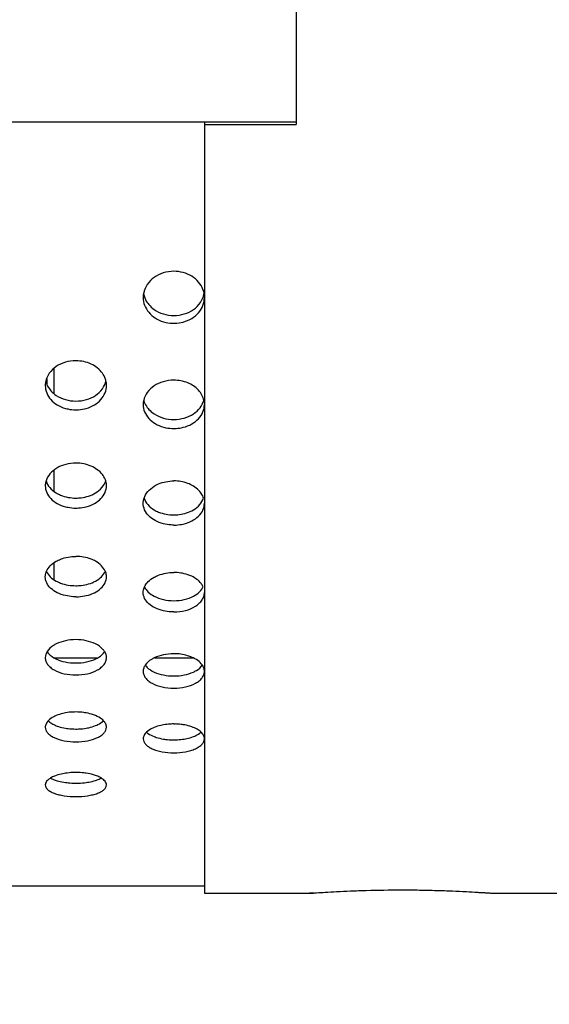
# Model space of a CAD drawing. Header units: inches. Extents: x 0 to 34, y 0 to 22.
# Tile 54 of 164: x 17.132 to 17.673, y 2.593 to 3.599. Entities that reach past the tile are written whole.
import ezdxf

# ---------------------------------------------------------------- set-up
doc = ezdxf.new("R2010")
doc.units = ezdxf.units.IN
doc.header["$LTSCALE"] = 1.87
doc.header["$MEASUREMENT"] = 0
doc.layers.get('0').update_dxf_attribs({"linetype": 'CONTINUOUS'})
doc.layers.add('3_ALL_AXES', color=7, linetype='CONTINUOUS')
doc.layers.add('7_ALL_FEATURES', color=7, linetype='CONTINUOUS')
doc.styles.get("Standard").update_dxf_attribs({"font": 'txt', "width": 0.8})
doc.dimstyles.new('DIMSTYLE_1', dxfattribs={"dimtxt": 0.14, "dimasz": 0.156, "dimexe": 0.125, "dimexo": 0.0625, "dimgap": 0.07, "dimtad": 0, "dimtih": 1, "dimtoh": 1, "dimlfac": 4, "dimzin": 4, "dimdsep": 46, "dimtxsty": 'Standard', "dimblk": '_FILLED', "dimblk1": '_FILLED', "dimblk2": '_FILLED', "dimcen": 0.09, "dimadec": 0, "dimazin": 0, "dimtp": 0.001, "dimtm": 0.001, "dimtfac": 1, "dimtofl": 0, "dimtmove": 0, "dimatfit": 3, "dimldrblk": '_FILLED', "dimfxl": 0, "dimtolj": 1, "dimtzin": 4, "dimarcsym": 0})

# ---------------------------------------------------------------- blocks, each defined once
blk = doc.blocks.new('_FILLED')
at = {"color": 0, "linetype": 'ByBlock'}
blk.add_solid([(0, 0), (-1, 0.2003), (-1, -0.2003)], dxfattribs=at)
blk = doc.blocks.new('*D8')
at = {"color": 6, "linetype": 'Continuous'}
for p, q in [((13.3885, 4.5102), (13.3885, 1.6654)), ((18.7473, 3.5662), (18.7473, 1.6654)), ((13.3885, 1.7904), (15.6059, 1.7904)), ((18.7473, 1.7904), (16.5299, 1.7904))]:
    blk.add_line(p, q, dxfattribs=at)
at = {"color": 6, "linetype": 'Continuous', "xscale": 0.156, "yscale": 0.156, "zscale": 0.156, "rotation": 180}
blk.add_blockref('_FILLED', (13.3885, 1.7904), dxfattribs=at)
at = {"color": 6, "linetype": 'Continuous', "xscale": 0.156, "yscale": 0.156, "zscale": 0.156}
blk.add_blockref('_FILLED', (18.7473, 1.7904), dxfattribs=at)
at = {"color": 6, "linetype": 'Continuous', "insert": (15.9559, 1.8604), "char_height": 0.14, "width": 0.784, "attachment_point": 2, "line_spacing_factor": 0.9}
blk.add_mtext('21.43\\P[544,4]', dxfattribs=at)
blk = doc.blocks.new('*D9')
at = {"color": 2, "linetype": 'Continuous'}
for p, q in [((12.7368, 5.4561), (12.7369, 1.0591)), ((18.811, 3.8265), (18.8111, 1.0592)), ((12.7369, 1.1841), (15.312, 1.1841)), ((18.8111, 1.1842), (16.236, 1.1841))]:
    blk.add_line(p, q, dxfattribs=at)
at = {"color": 2, "linetype": 'Continuous', "xscale": 0.156, "yscale": 0.156, "zscale": 0.156}
for p, rotation in [((12.7369, 1.1841), 180), ((18.8111, 1.1842), 0.0007971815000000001)]:
    blk.add_blockref('_FILLED', p, dxfattribs=dict(at, rotation=rotation))
at = {"color": 2, "linetype": 'Continuous', "insert": (15.662, 1.2542), "char_height": 0.14, "width": 0.784, "attachment_point": 2, "line_spacing_factor": 0.9}
blk.add_mtext('24.30\\P[617,1]', dxfattribs=at)
blk = doc.blocks.new('*D10')
at = {"color": 6, "linetype": 'Continuous'}
for p, q in [((18.7473, 4.2837), (18.7473, 2.0832)), ((16.1253, 2.8675), (16.1253, 2.0832)), ((16.1253, 2.2082), (16.9743, 2.2082)), ((18.7473, 2.2082), (17.8983, 2.2082))]:
    blk.add_line(p, q, dxfattribs=at)
at = {"color": 6, "linetype": 'Continuous', "xscale": 0.156, "yscale": 0.156, "zscale": 0.156, "rotation": 180}
blk.add_blockref('_FILLED', (16.1253, 2.2082), dxfattribs=at)
at = {"color": 6, "linetype": 'Continuous', "xscale": 0.156, "yscale": 0.156, "zscale": 0.156}
blk.add_blockref('_FILLED', (18.7473, 2.2082), dxfattribs=at)
at = {"color": 6, "linetype": 'Continuous', "insert": (17.3243, 2.2782), "char_height": 0.14, "width": 0.784, "attachment_point": 2, "line_spacing_factor": 0.9}
blk.add_mtext('10.49\\P[266,4]', dxfattribs=at)

msp = doc.modelspace()

# ---------------------------------------------------------------- linework, layer by layer
at = {"layer": '3_ALL_AXES', "color": 7, "linetype": 'Continuous'}
for p, q in [((17.4141, 3.622), (17.4141, 3.4914)), ((16.2578, 3.4943), (17.4141, 3.4943)), ((17.3203, 3.4943), (17.3203, 3.4914)), ((17.3203, 3.4914), (17.4141, 3.4914)), ((17.3203, 2.7062), (17.4278, 2.7062)), ((17.4324, 2.7066), (17.4278, 2.7062)), ((17.6153, 2.7062), (18.1941, 2.7062))]:
    msp.add_line(p, q, dxfattribs=at)
for centre, radius, start, end in [((17.2806, 3.3148), 0.0228, 168.4569, 179.9827), ((17.2968, 3.3146), 0.0236, 8.0546, 20.8432), ((17.289, 3.3251), 0.0367, 253.2635, 268.3016), ((17.2891, 3.3254), 0.037, 271.5747, 285.0811), ((17.2891, 3.3253), 0.0368, 268.2208, 269.9985), ((17.2891, 3.3254), 0.0369, 270.0011, 271.6056), ((17.1782, 3.2248), 0.0204, 167.7814, 179.9707), ((17.1999, 3.2248), 0.0204, 0.048, 12.8869), ((17.2776, 3.2054), 0.0198, 167.6062, 179.9674), ((17.175, 3.1224), 0.0172, 166.7009, 179.9482), ((17.1756, 3.1222), 0.0178, 162.7504, 166.7023), ((17.2891, 2.8167), 0.0625, 90.0012, 91.2898), ((17.2891, 2.8165), 0.0626, 88.8456, 89.9991), ((17.2891, 2.9315), 0.0686, 268.9309, 271.074), ((17.1891, 2.7559), 0.0737, 90.0004, 90.6177), ((17.1891, 2.7559), 0.0737, 89.3851, 89.9996)]:
    msp.add_arc(centre, radius, start, end, dxfattribs=at)
for points, knots in [([(17.2891, 3.3415), (17.2854, 3.3415), (17.2783, 3.3405), (17.2688, 3.3358), (17.2616, 3.3286), (17.2589, 3.3224), (17.2583, 3.3193)], [0, 0, 0, 0, 0.265381, 0.522987, 0.767752, 1, 1, 1, 1]), ([(17.3188, 3.323), (17.3177, 3.3257), (17.3146, 3.3309), (17.3075, 3.3369), (17.2988, 3.3407), (17.2923, 3.3415), (17.2891, 3.3415)], [0, 0, 0, 0, 0.234083, 0.480046, 0.736864, 1, 1, 1, 1]), ([(17.2581, 3.3188), (17.2583, 3.318), (17.2591, 3.3147), (17.2606, 3.3116), (17.262, 3.3095)], [0, 0, 0, 0, 0.247306, 1, 1, 1, 1]), ([(17.2578, 3.3148), (17.2578, 3.3121), (17.2588, 3.3066), (17.2632, 3.2992), (17.27, 3.2934), (17.2755, 3.2909), (17.2784, 3.29)], [0, 0, 0, 0, 0.235556, 0.478125, 0.732834, 1, 1, 1, 1]), ([(17.262, 3.3095), (17.2625, 3.3088), (17.2645, 3.3062), (17.267, 3.3039), (17.269, 3.3025)], [0, 0, 0, 0, 0.245106, 1, 1, 1, 1]), ([(17.2987, 3.2897), (17.3017, 3.2906), (17.3075, 3.293), (17.3146, 3.2988), (17.3192, 3.3063), (17.3203, 3.312), (17.3203, 3.3148)], [0, 0, 0, 0, 0.267534, 0.52254, 0.764953, 1, 1, 1, 1]), ([(17.3092, 3.3025), (17.3119, 3.3044), (17.3166, 3.309), (17.3192, 3.3151), (17.3198, 3.3182)], [0, 0, 0, 0, 0.512804, 1, 1, 1, 1]), ([(17.269, 3.3025), (17.2718, 3.3005), (17.2784, 3.2974), (17.2855, 3.2964), (17.2891, 3.2964)], [0, 0, 0, 0, 0.491512, 1, 1, 1, 1]), ([(17.2891, 3.2964), (17.2927, 3.2964), (17.2998, 3.2974), (17.3064, 3.3005), (17.3092, 3.3025)], [0, 0, 0, 0, 0.508574, 1, 1, 1, 1]), ([(17.1891, 3.2501), (17.1855, 3.2501), (17.1783, 3.2491), (17.1688, 3.2447), (17.1616, 3.238), (17.1589, 3.2321), (17.1583, 3.2292)], [0, 0, 0, 0, 0.270686, 0.53098, 0.773998, 1, 1, 1, 1]), ([(17.2161, 3.2375), (17.2132, 3.2415), (17.2047, 3.248), (17.1944, 3.2501), (17.1891, 3.2501)], [0, 0, 0, 0, 0.479394, 1, 1, 1, 1]), ([(17.1583, 3.2293), (17.1585, 3.2286), (17.1593, 3.2258), (17.1607, 3.2231), (17.162, 3.2214)], [0, 0, 0, 0, 0.245876, 1, 1, 1, 1]), ([(17.2092, 3.2148), (17.2119, 3.2166), (17.2165, 3.2209), (17.2192, 3.2267), (17.2198, 3.2296)], [0, 0, 0, 0, 0.517874, 1, 1, 1, 1]), ([(17.2198, 3.2294), (17.2196, 3.2301), (17.2188, 3.233), (17.2174, 3.2356), (17.2161, 3.2375)], [0, 0, 0, 0, 0.245233, 1, 1, 1, 1]), ([(17.2891, 3.2303), (17.2855, 3.2303), (17.2783, 3.2293), (17.2689, 3.225), (17.2616, 3.2183), (17.2589, 3.2126), (17.2583, 3.2097)], [0, 0, 0, 0, 0.271987, 0.53295, 0.775546, 1, 1, 1, 1]), ([(17.3143, 3.22), (17.3113, 3.2233), (17.3033, 3.2286), (17.2939, 3.2303), (17.2891, 3.2303)], [0, 0, 0, 0, 0.481828, 1, 1, 1, 1]), ([(17.1578, 3.2249), (17.1578, 3.2223), (17.1588, 3.217), (17.1633, 3.2101), (17.17, 3.2047), (17.1755, 3.2024), (17.1784, 3.2015)], [0, 0, 0, 0, 0.229997, 0.469961, 0.726626, 1, 1, 1, 1]), ([(17.162, 3.2214), (17.1625, 3.2207), (17.1645, 3.2182), (17.167, 3.2161), (17.169, 3.2148)], [0, 0, 0, 0, 0.243149, 1, 1, 1, 1]), ([(17.1997, 3.2015), (17.2026, 3.2024), (17.2081, 3.2047), (17.2149, 3.2101), (17.2193, 3.2171), (17.2203, 3.2223), (17.2203, 3.2249)], [0, 0, 0, 0, 0.273366, 0.529999, 0.76997, 1, 1, 1, 1]), ([(17.3198, 3.2096), (17.3194, 3.2115), (17.318, 3.2153), (17.3157, 3.2185), (17.3143, 3.22)], [0, 0, 0, 0, 0.488749, 1, 1, 1, 1]), ([(17.169, 3.2148), (17.1719, 3.2129), (17.1784, 3.21), (17.1855, 3.209), (17.1891, 3.209)], [0, 0, 0, 0, 0.489072, 1, 1, 1, 1]), ([(17.1891, 3.209), (17.1927, 3.209), (17.1998, 3.21), (17.2063, 3.2129), (17.2092, 3.2148)], [0, 0, 0, 0, 0.511041, 1, 1, 1, 1]), ([(17.2584, 3.21), (17.2585, 3.2093), (17.2593, 3.2066), (17.2607, 3.204), (17.262, 3.2023)], [0, 0, 0, 0, 0.245525, 1, 1, 1, 1]), ([(17.3092, 3.1959), (17.3117, 3.1976), (17.3162, 3.2015), (17.3189, 3.2069), (17.3196, 3.2096)], [0, 0, 0, 0, 0.518553, 1, 1, 1, 1]), ([(17.1784, 3.2015), (17.1793, 3.2013), (17.1828, 3.2004), (17.1864, 3.2001), (17.1891, 3.2001)], [0, 0, 0, 0, 0.248247, 1, 1, 1, 1]), ([(17.1891, 3.2001), (17.19, 3.2001), (17.1936, 3.2002), (17.1971, 3.2008), (17.1997, 3.2015)], [0, 0, 0, 0, 0.251314, 1, 1, 1, 1]), ([(17.2578, 3.2054), (17.2578, 3.2029), (17.2588, 3.1977), (17.2633, 3.1909), (17.27, 3.1855), (17.2755, 3.1832), (17.2784, 3.1824)], [0, 0, 0, 0, 0.228582, 0.467898, 0.725068, 1, 1, 1, 1]), ([(17.262, 3.2023), (17.2625, 3.2017), (17.2645, 3.1992), (17.267, 3.1972), (17.269, 3.1958)], [0, 0, 0, 0, 0.242658, 1, 1, 1, 1]), ([(17.2987, 3.1822), (17.3017, 3.1829), (17.3074, 3.1851), (17.3145, 3.1905), (17.3192, 3.1975), (17.3203, 3.2028), (17.3203, 3.2054)], [0, 0, 0, 0, 0.275407, 0.532996, 0.772124, 1, 1, 1, 1]), ([(17.269, 3.1958), (17.2719, 3.194), (17.2784, 3.1911), (17.2855, 3.1902), (17.2891, 3.1902)], [0, 0, 0, 0, 0.488499, 1, 1, 1, 1]), ([(17.2891, 3.1902), (17.2927, 3.1902), (17.2997, 3.1911), (17.3063, 3.194), (17.3092, 3.1959)], [0, 0, 0, 0, 0.511621, 1, 1, 1, 1]), ([(17.2784, 3.1824), (17.2793, 3.1822), (17.2828, 3.1813), (17.2864, 3.181), (17.2891, 3.181)], [0, 0, 0, 0, 0.248116, 1, 1, 1, 1]), ([(17.2891, 3.181), (17.2899, 3.181), (17.2931, 3.1811), (17.2963, 3.1816), (17.2987, 3.1822)], [0, 0, 0, 0, 0.251131, 1, 1, 1, 1]), ([(17.1891, 3.1456), (17.1856, 3.1456), (17.1788, 3.1448), (17.1696, 3.141), (17.1624, 3.1353), (17.1594, 3.1301), (17.1586, 3.1275)], [0, 0, 0, 0, 0.276645, 0.540346, 0.781821, 1, 1, 1, 1]), ([(17.2161, 3.134), (17.2132, 3.1377), (17.2045, 3.1437), (17.1944, 3.1456), (17.1891, 3.1456)], [0, 0, 0, 0, 0.472359, 1, 1, 1, 1]), ([(17.2195, 3.1276), (17.2193, 3.1281), (17.2185, 3.1304), (17.2172, 3.1325), (17.2161, 3.134)], [0, 0, 0, 0, 0.24334, 1, 1, 1, 1]), ([(17.1578, 3.1224), (17.1578, 3.1201), (17.1589, 3.1152), (17.1634, 3.1088), (17.1701, 3.1039), (17.1755, 3.1018), (17.1784, 3.1011)], [0, 0, 0, 0, 0.221438, 0.457571, 0.717338, 1, 1, 1, 1]), ([(17.1586, 3.1274), (17.1594, 3.125), (17.1622, 3.1201), (17.1666, 3.1166), (17.169, 3.1151)], [0, 0, 0, 0, 0.475457, 1, 1, 1, 1]), ([(17.1997, 3.1011), (17.2026, 3.1018), (17.208, 3.1039), (17.2148, 3.1088), (17.2192, 3.1152), (17.2203, 3.1201), (17.2203, 3.1224)], [0, 0, 0, 0, 0.282651, 0.54238, 0.77852, 1, 1, 1, 1]), ([(17.2092, 3.1152), (17.2116, 3.1167), (17.2159, 3.1202), (17.2187, 3.125), (17.2195, 3.1275)], [0, 0, 0, 0, 0.524407, 1, 1, 1, 1]), ([(17.2203, 3.1224), (17.2203, 3.1237), (17.2201, 3.1255), (17.2196, 3.1271), (17.2195, 3.1276)], [0, 0, 0, 0, 0.746882, 1, 1, 1, 1]), ([(17.2587, 3.1098), (17.2595, 3.1123), (17.2623, 3.117), (17.2665, 3.1205), (17.2689, 3.122)], [0, 0, 0, 0, 0.474532, 1, 1, 1, 1]), ([(17.2689, 3.122), (17.2703, 3.1229), (17.2766, 3.1261), (17.2837, 3.1274), (17.2891, 3.1274)], [0, 0, 0, 0, 0.239433, 1, 1, 1, 1]), ([(17.3143, 3.1179), (17.3113, 3.121), (17.3031, 3.1259), (17.2939, 3.1274), (17.2891, 3.1274)], [0, 0, 0, 0, 0.475984, 1, 1, 1, 1]), ([(17.3194, 3.1099), (17.3192, 3.1106), (17.318, 3.1136), (17.3161, 3.1162), (17.3143, 3.1179)], [0, 0, 0, 0, 0.240353, 1, 1, 1, 1]), ([(17.169, 3.1151), (17.1704, 3.1143), (17.1767, 3.1112), (17.1838, 3.1099), (17.1891, 3.1099)], [0, 0, 0, 0, 0.23897, 1, 1, 1, 1]), ([(17.1891, 3.1099), (17.1909, 3.1099), (17.1978, 3.1103), (17.2048, 3.1125), (17.2092, 3.1152)], [0, 0, 0, 0, 0.259803, 1, 1, 1, 1]), ([(17.2578, 3.1046), (17.2578, 3.105), (17.2579, 3.1068), (17.2582, 3.1086), (17.2587, 3.1098)], [0, 0, 0, 0, 0.248004, 1, 1, 1, 1]), ([(17.2587, 3.1098), (17.2595, 3.1074), (17.2623, 3.1027), (17.2666, 3.0993), (17.269, 3.0979)], [0, 0, 0, 0, 0.47417, 1, 1, 1, 1]), ([(17.3092, 3.0979), (17.3116, 3.0994), (17.3158, 3.1027), (17.3186, 3.1074), (17.3194, 3.1098)], [0, 0, 0, 0, 0.52564, 1, 1, 1, 1]), ([(17.1784, 3.1011), (17.1793, 3.1008), (17.1828, 3.1001), (17.1864, 3.0997), (17.1891, 3.0997)], [0, 0, 0, 0, 0.247519, 1, 1, 1, 1]), ([(17.1891, 3.0997), (17.19, 3.0997), (17.1935, 3.0998), (17.1971, 3.1004), (17.1997, 3.1011)], [0, 0, 0, 0, 0.251758, 1, 1, 1, 1]), ([(17.2784, 3.0837), (17.2755, 3.0844), (17.2701, 3.0864), (17.2634, 3.0913), (17.2589, 3.0975), (17.2578, 3.1023), (17.2578, 3.1046)], [0, 0, 0, 0, 0.284584, 0.545018, 0.78037, 1, 1, 1, 1]), ([(17.269, 3.0979), (17.2704, 3.097), (17.2767, 3.094), (17.2838, 3.0927), (17.2891, 3.0927)], [0, 0, 0, 0, 0.238409, 1, 1, 1, 1]), ([(17.2891, 3.0927), (17.2909, 3.0927), (17.2978, 3.0932), (17.3048, 3.0953), (17.3092, 3.0979)], [0, 0, 0, 0, 0.260152, 1, 1, 1, 1]), ([(17.2987, 3.0834), (17.3017, 3.0841), (17.3074, 3.0861), (17.3144, 3.0909), (17.3192, 3.0973), (17.3203, 3.1022), (17.3203, 3.1046)], [0, 0, 0, 0, 0.285146, 0.54614, 0.781289, 1, 1, 1, 1]), ([(17.2891, 3.0823), (17.2882, 3.0823), (17.2846, 3.0825), (17.281, 3.083), (17.2784, 3.0837)], [0, 0, 0, 0, 0.251825, 1, 1, 1, 1]), ([(17.2891, 3.0823), (17.2899, 3.0823), (17.2931, 3.0824), (17.2963, 3.0829), (17.2987, 3.0834)], [0, 0, 0, 0, 0.251493, 1, 1, 1, 1]), ([(17.1689, 3.0453), (17.1703, 3.0461), (17.1767, 3.0491), (17.1837, 3.0503), (17.1891, 3.0503)], [0, 0, 0, 0, 0.236896, 1, 1, 1, 1]), ([(17.2091, 3.0454), (17.2077, 3.0462), (17.2014, 3.0491), (17.1943, 3.0503), (17.1891, 3.0503)], [0, 0, 0, 0, 0.237037, 1, 1, 1, 1]), ([(17.159, 3.0351), (17.1599, 3.0372), (17.1628, 3.0412), (17.1667, 3.0441), (17.1689, 3.0453)], [0, 0, 0, 0, 0.469267, 1, 1, 1, 1]), ([(17.2191, 3.0352), (17.2182, 3.0372), (17.2153, 3.0412), (17.2113, 3.0441), (17.2091, 3.0454)], [0, 0, 0, 0, 0.469115, 1, 1, 1, 1]), ([(17.1578, 3.0294), (17.1578, 3.0299), (17.1579, 3.0319), (17.1584, 3.0338), (17.159, 3.0351)], [0, 0, 0, 0, 0.246182, 1, 1, 1, 1]), ([(17.1784, 3.0103), (17.1756, 3.011), (17.1702, 3.0128), (17.1635, 3.0171), (17.1589, 3.0228), (17.1578, 3.0273), (17.1578, 3.0294)], [0, 0, 0, 0, 0.294033, 0.557876, 0.789443, 1, 1, 1, 1]), ([(17.159, 3.035), (17.1599, 3.033), (17.1628, 3.029), (17.1668, 3.0263), (17.169, 3.0251)], [0, 0, 0, 0, 0.468494, 1, 1, 1, 1]), ([(17.1997, 3.0103), (17.2026, 3.011), (17.2079, 3.0128), (17.2147, 3.0172), (17.2192, 3.0228), (17.2203, 3.0273), (17.2203, 3.0294)], [0, 0, 0, 0, 0.29402, 0.557818, 0.78939, 1, 1, 1, 1]), ([(17.2092, 3.0251), (17.2114, 3.0263), (17.2153, 3.0291), (17.2182, 3.033), (17.2191, 3.035)], [0, 0, 0, 0, 0.531334, 1, 1, 1, 1]), ([(17.2203, 3.0294), (17.2203, 3.0299), (17.2202, 3.0319), (17.2197, 3.0338), (17.2191, 3.0352)], [0, 0, 0, 0, 0.24616, 1, 1, 1, 1]), ([(17.2591, 3.0193), (17.26, 3.0213), (17.2629, 3.0251), (17.2667, 3.0278), (17.2689, 3.029)], [0, 0, 0, 0, 0.468169, 1, 1, 1, 1]), ([(17.2689, 3.029), (17.2703, 3.0298), (17.2767, 3.0327), (17.2837, 3.0339), (17.2891, 3.0339)], [0, 0, 0, 0, 0.236318, 1, 1, 1, 1]), ([(17.3074, 3.03), (17.3061, 3.0306), (17.3002, 3.033), (17.2938, 3.0339), (17.2891, 3.0339)], [0, 0, 0, 0, 0.238882, 1, 1, 1, 1]), ([(17.3188, 3.0197), (17.3183, 3.0207), (17.3155, 3.0251), (17.311, 3.0282), (17.3074, 3.03)], [0, 0, 0, 0, 0.226391, 1, 1, 1, 1]), ([(17.169, 3.0251), (17.1704, 3.0243), (17.1768, 3.0215), (17.1838, 3.0204), (17.1891, 3.0204)], [0, 0, 0, 0, 0.235872, 1, 1, 1, 1]), ([(17.1891, 3.0204), (17.1909, 3.0204), (17.1978, 3.0208), (17.2047, 3.0227), (17.2092, 3.0251)], [0, 0, 0, 0, 0.261722, 1, 1, 1, 1]), ([(17.2578, 3.0135), (17.2578, 3.014), (17.2579, 3.016), (17.2585, 3.0179), (17.2591, 3.0193)], [0, 0, 0, 0, 0.245579, 1, 1, 1, 1]), ([(17.2591, 3.0191), (17.2601, 3.0172), (17.263, 3.0134), (17.2668, 3.0108), (17.269, 3.0097)], [0, 0, 0, 0, 0.467297, 1, 1, 1, 1]), ([(17.3092, 3.0097), (17.3114, 3.0109), (17.3154, 3.0136), (17.3183, 3.0176), (17.3192, 3.0196)], [0, 0, 0, 0, 0.533637, 1, 1, 1, 1]), ([(17.1891, 3.0091), (17.1882, 3.0091), (17.1846, 3.0092), (17.181, 3.0097), (17.1784, 3.0103)], [0, 0, 0, 0, 0.252189, 1, 1, 1, 1]), ([(17.1891, 3.0091), (17.19, 3.0091), (17.1935, 3.0092), (17.1971, 3.0097), (17.1997, 3.0103)], [0, 0, 0, 0, 0.252208, 1, 1, 1, 1]), ([(17.2784, 2.9948), (17.2756, 2.9954), (17.2702, 2.9972), (17.2635, 3.0015), (17.2589, 3.007), (17.2578, 3.0114), (17.2578, 3.0135)], [0, 0, 0, 0, 0.296362, 0.561077, 0.791728, 1, 1, 1, 1]), ([(17.269, 3.0097), (17.2719, 3.0081), (17.2786, 3.0058), (17.2855, 3.0051), (17.2891, 3.0051)], [0, 0, 0, 0, 0.481898, 1, 1, 1, 1]), ([(17.2891, 2.9936), (17.2931, 2.9936), (17.3008, 2.9945), (17.3096, 2.998), (17.315, 3.0022), (17.318, 3.0056), (17.3199, 3.0094), (17.3203, 3.0122), (17.3203, 3.0135)], [0, 0, 0, 0, 0.297223, 0.568373, 0.689371, 0.799996, 0.902342, 1, 1, 1, 1]), ([(17.2891, 3.0051), (17.2927, 3.0051), (17.2996, 3.0058), (17.3063, 3.0082), (17.3092, 3.0097)], [0, 0, 0, 0, 0.518302, 1, 1, 1, 1]), ([(17.2891, 2.9936), (17.2882, 2.9936), (17.2846, 2.9937), (17.281, 2.9942), (17.2784, 2.9948)], [0, 0, 0, 0, 0.252269, 1, 1, 1, 1]), ([(17.1691, 2.961), (17.1681, 2.9605), (17.1645, 2.9585), (17.1613, 2.9557), (17.1597, 2.9532)], [0, 0, 0, 0, 0.278169, 1, 1, 1, 1]), ([(17.1891, 2.9653), (17.1855, 2.9653), (17.1786, 2.9646), (17.172, 2.9624), (17.1691, 2.961)], [0, 0, 0, 0, 0.519357, 1, 1, 1, 1]), ([(17.2091, 2.961), (17.2061, 2.9624), (17.1995, 2.9646), (17.1926, 2.9653), (17.1891, 2.9653)], [0, 0, 0, 0, 0.480605, 1, 1, 1, 1]), ([(17.2184, 2.9532), (17.2179, 2.9539), (17.2154, 2.9572), (17.2119, 2.9596), (17.2091, 2.961)], [0, 0, 0, 0, 0.22432, 1, 1, 1, 1]), ([(17.1597, 2.9532), (17.1591, 2.9522), (17.1582, 2.9502), (17.1578, 2.948), (17.1578, 2.9469)], [0, 0, 0, 0, 0.515248, 1, 1, 1, 1]), ([(17.1578, 2.9469), (17.1578, 2.9457), (17.1582, 2.9433), (17.1601, 2.9398), (17.1631, 2.9368), (17.1686, 2.9331), (17.1774, 2.93), (17.185, 2.9292), (17.1891, 2.9292)], [0, 0, 0, 0, 0.090839, 0.187685, 0.295288, 0.415799, 0.692448, 1, 1, 1, 1]), ([(17.1597, 2.953), (17.1602, 2.9523), (17.1626, 2.9492), (17.166, 2.947), (17.1687, 2.9457)], [0, 0, 0, 0, 0.224423, 1, 1, 1, 1]), ([(17.1891, 2.9292), (17.1931, 2.9292), (17.2007, 2.93), (17.2095, 2.9331), (17.215, 2.9368), (17.218, 2.9398), (17.2199, 2.9433), (17.2203, 2.9457), (17.2203, 2.9469)], [0, 0, 0, 0, 0.307622, 0.584174, 0.70468, 0.812288, 0.909147, 1, 1, 1, 1]), ([(17.2096, 2.9458), (17.2105, 2.9462), (17.2139, 2.9481), (17.2169, 2.9507), (17.2184, 2.953)], [0, 0, 0, 0, 0.278074, 1, 1, 1, 1]), ([(17.2203, 2.9469), (17.2203, 2.948), (17.22, 2.9502), (17.219, 2.9522), (17.2184, 2.9532)], [0, 0, 0, 0, 0.48478, 1, 1, 1, 1]), ([(17.2891, 2.9509), (17.2855, 2.9509), (17.2786, 2.9502), (17.272, 2.9481), (17.269, 2.9467)], [0, 0, 0, 0, 0.520072, 1, 1, 1, 1]), ([(17.3073, 2.9474), (17.306, 2.948), (17.3001, 2.9501), (17.2938, 2.9509), (17.2891, 2.9509)], [0, 0, 0, 0, 0.236527, 1, 1, 1, 1]), ([(17.3181, 2.9395), (17.3169, 2.9412), (17.3136, 2.9444), (17.3096, 2.9465), (17.3073, 2.9474)], [0, 0, 0, 0, 0.459932, 1, 1, 1, 1]), ([(17.1687, 2.9457), (17.1717, 2.9442), (17.1784, 2.9421), (17.1854, 2.9415), (17.1891, 2.9415)], [0, 0, 0, 0, 0.47838, 1, 1, 1, 1]), ([(17.1891, 2.9415), (17.1927, 2.9415), (17.1998, 2.9421), (17.2066, 2.9443), (17.2096, 2.9458)], [0, 0, 0, 0, 0.522055, 1, 1, 1, 1]), ([(17.2599, 2.9393), (17.2592, 2.9384), (17.2582, 2.9363), (17.2578, 2.9341), (17.2578, 2.933)], [0, 0, 0, 0, 0.517567, 1, 1, 1, 1]), ([(17.269, 2.9467), (17.268, 2.9462), (17.2646, 2.9443), (17.2615, 2.9417), (17.2599, 2.9393)], [0, 0, 0, 0, 0.278407, 1, 1, 1, 1]), ([(17.2599, 2.9391), (17.2604, 2.9384), (17.2629, 2.9355), (17.2664, 2.9334), (17.2691, 2.9321)], [0, 0, 0, 0, 0.223092, 1, 1, 1, 1]), ([(17.3092, 2.9322), (17.3102, 2.9327), (17.3136, 2.9344), (17.3168, 2.937), (17.3183, 2.9394)], [0, 0, 0, 0, 0.280023, 1, 1, 1, 1]), ([(17.3203, 2.933), (17.3203, 2.9341), (17.3199, 2.9364), (17.3188, 2.9385), (17.3181, 2.9395)], [0, 0, 0, 0, 0.48131, 1, 1, 1, 1]), ([(17.2578, 2.933), (17.2578, 2.9318), (17.2582, 2.9294), (17.2601, 2.9261), (17.2631, 2.9231), (17.2686, 2.9195), (17.2774, 2.9166), (17.285, 2.9158), (17.2891, 2.9158)], [0, 0, 0, 0, 0.089181, 0.18476, 0.291683, 0.41213, 0.690065, 1, 1, 1, 1]), ([(17.2691, 2.9321), (17.2721, 2.9308), (17.2787, 2.9288), (17.2855, 2.9282), (17.2891, 2.9282)], [0, 0, 0, 0, 0.478847, 1, 1, 1, 1]), ([(17.2891, 2.9158), (17.2931, 2.9158), (17.3007, 2.9166), (17.3095, 2.9196), (17.315, 2.9231), (17.318, 2.9261), (17.3199, 2.9295), (17.3203, 2.9319), (17.3203, 2.933)], [0, 0, 0, 0, 0.309992, 0.587938, 0.708363, 0.815255, 0.910896, 1, 1, 1, 1]), ([(17.2891, 2.9282), (17.2926, 2.9282), (17.2995, 2.9288), (17.3062, 2.9308), (17.3092, 2.9322)], [0, 0, 0, 0, 0.521563, 1, 1, 1, 1]), ([(17.1689, 2.8877), (17.1681, 2.8873), (17.1652, 2.886), (17.1625, 2.8842), (17.1609, 2.8825)], [0, 0, 0, 0, 0.277368, 1, 1, 1, 1]), ([(17.1784, 2.8905), (17.1775, 2.8903), (17.1743, 2.8896), (17.1711, 2.8886), (17.1689, 2.8877)], [0, 0, 0, 0, 0.262879, 1, 1, 1, 1]), ([(17.1891, 2.8914), (17.1882, 2.8914), (17.1846, 2.8913), (17.181, 2.891), (17.1784, 2.8905)], [0, 0, 0, 0, 0.252869, 1, 1, 1, 1]), ([(17.1997, 2.8905), (17.1988, 2.8906), (17.1953, 2.8912), (17.1917, 2.8914), (17.1891, 2.8914)], [0, 0, 0, 0, 0.245679, 1, 1, 1, 1]), ([(17.2091, 2.8877), (17.2084, 2.888), (17.2053, 2.8892), (17.2021, 2.89), (17.1997, 2.8905)], [0, 0, 0, 0, 0.236527, 1, 1, 1, 1]), ([(17.2172, 2.8825), (17.2167, 2.883), (17.2143, 2.8852), (17.2114, 2.8868), (17.2091, 2.8877)], [0, 0, 0, 0, 0.223064, 1, 1, 1, 1]), ([(17.1609, 2.8825), (17.16, 2.8816), (17.1584, 2.8795), (17.1578, 2.877), (17.1578, 2.8758)], [0, 0, 0, 0, 0.533671, 1, 1, 1, 1]), ([(17.1609, 2.8824), (17.1619, 2.8813), (17.1645, 2.8794), (17.1674, 2.8781), (17.169, 2.8774)], [0, 0, 0, 0, 0.462216, 1, 1, 1, 1]), ([(17.169, 2.8774), (17.1697, 2.8771), (17.1728, 2.876), (17.176, 2.8753), (17.1784, 2.8749)], [0, 0, 0, 0, 0.235826, 1, 1, 1, 1]), ([(17.1997, 2.8749), (17.2006, 2.875), (17.2038, 2.8756), (17.207, 2.8766), (17.2092, 2.8775)], [0, 0, 0, 0, 0.263527, 1, 1, 1, 1]), ([(17.2092, 2.8775), (17.21, 2.8778), (17.2129, 2.879), (17.2156, 2.8808), (17.2172, 2.8824)], [0, 0, 0, 0, 0.27843, 1, 1, 1, 1]), ([(17.2203, 2.8758), (17.2203, 2.877), (17.2197, 2.8795), (17.2181, 2.8815), (17.2172, 2.8825)], [0, 0, 0, 0, 0.46642, 1, 1, 1, 1]), ([(17.2784, 2.8782), (17.2775, 2.8781), (17.2743, 2.8774), (17.2711, 2.8765), (17.2689, 2.8756)], [0, 0, 0, 0, 0.26321, 1, 1, 1, 1]), ([(17.2877, 2.8792), (17.2869, 2.8791), (17.2838, 2.879), (17.2807, 2.8787), (17.2784, 2.8782)], [0, 0, 0, 0, 0.253256, 1, 1, 1, 1]), ([(17.2987, 2.8784), (17.298, 2.8785), (17.2952, 2.8789), (17.2924, 2.8791), (17.2903, 2.8792)], [0, 0, 0, 0, 0.246427, 1, 1, 1, 1]), ([(17.3074, 2.8762), (17.3067, 2.8765), (17.3039, 2.8774), (17.3009, 2.8781), (17.2987, 2.8784)], [0, 0, 0, 0, 0.238745, 1, 1, 1, 1]), ([(17.1578, 2.8758), (17.1578, 2.8748), (17.1583, 2.8727), (17.1602, 2.8698), (17.1632, 2.8672), (17.1687, 2.8641), (17.1775, 2.8616), (17.1851, 2.8609), (17.1891, 2.8609)], [0, 0, 0, 0, 0.080927, 0.17029, 0.273983, 0.394153, 0.678534, 1, 1, 1, 1]), ([(17.1784, 2.8749), (17.1793, 2.8747), (17.1828, 2.8742), (17.1864, 2.874), (17.1891, 2.874)], [0, 0, 0, 0, 0.245392, 1, 1, 1, 1]), ([(17.1891, 2.8609), (17.1931, 2.8609), (17.2006, 2.8616), (17.2094, 2.8641), (17.2149, 2.8672), (17.2179, 2.8698), (17.2198, 2.8727), (17.2203, 2.8748), (17.2203, 2.8758)], [0, 0, 0, 0, 0.321478, 0.605869, 0.726026, 0.829713, 0.919075, 1, 1, 1, 1]), ([(17.1891, 2.874), (17.19, 2.874), (17.1935, 2.8741), (17.1971, 2.8744), (17.1997, 2.8749)], [0, 0, 0, 0, 0.253046, 1, 1, 1, 1]), ([(17.2612, 2.8708), (17.2602, 2.8699), (17.2585, 2.8679), (17.2578, 2.8653), (17.2578, 2.8641)], [0, 0, 0, 0, 0.538886, 1, 1, 1, 1]), ([(17.2689, 2.8756), (17.2681, 2.8752), (17.2654, 2.874), (17.2628, 2.8723), (17.2612, 2.8708)], [0, 0, 0, 0, 0.276663, 1, 1, 1, 1]), ([(17.2612, 2.8707), (17.2617, 2.8703), (17.2641, 2.8684), (17.2668, 2.8671), (17.269, 2.8662)], [0, 0, 0, 0, 0.222606, 1, 1, 1, 1]), ([(17.269, 2.8662), (17.2697, 2.866), (17.2728, 2.8649), (17.276, 2.8642), (17.2784, 2.8638)], [0, 0, 0, 0, 0.235448, 1, 1, 1, 1]), ([(17.2997, 2.8638), (17.3006, 2.8639), (17.3038, 2.8645), (17.307, 2.8654), (17.3092, 2.8663)], [0, 0, 0, 0, 0.263848, 1, 1, 1, 1]), ([(17.317, 2.8708), (17.3158, 2.872), (17.3127, 2.8741), (17.3093, 2.8756), (17.3074, 2.8762)], [0, 0, 0, 0, 0.45923, 1, 1, 1, 1]), ([(17.3092, 2.8663), (17.31, 2.8666), (17.3127, 2.8677), (17.3152, 2.8692), (17.3168, 2.8707)], [0, 0, 0, 0, 0.277224, 1, 1, 1, 1]), ([(17.3203, 2.8641), (17.3203, 2.8653), (17.3196, 2.8678), (17.318, 2.8698), (17.317, 2.8708)], [0, 0, 0, 0, 0.461526, 1, 1, 1, 1]), ([(17.2578, 2.8641), (17.2578, 2.8631), (17.2583, 2.861), (17.2602, 2.8583), (17.2632, 2.8558), (17.2671, 2.8537), (17.2718, 2.8519), (17.2792, 2.8502), (17.2851, 2.8497), (17.2891, 2.8497)], [0, 0, 0, 0, 0.078871, 0.166713, 0.269623, 0.389704, 0.526027, 0.676006, 1, 1, 1, 1]), ([(17.2784, 2.8638), (17.2792, 2.8637), (17.2823, 2.8632), (17.2854, 2.863), (17.2878, 2.863)], [0, 0, 0, 0, 0.245343, 1, 1, 1, 1]), ([(17.2891, 2.8497), (17.2931, 2.8497), (17.2989, 2.8502), (17.3063, 2.8519), (17.311, 2.8537), (17.3149, 2.8558), (17.3179, 2.8583), (17.3198, 2.8611), (17.3203, 2.8631), (17.3203, 2.8641)], [0, 0, 0, 0, 0.324014, 0.473974, 0.61032, 0.730392, 0.83329, 0.921188, 1, 1, 1, 1]), ([(17.2903, 2.863), (17.2911, 2.863), (17.2943, 2.8631), (17.2974, 2.8634), (17.2997, 2.8638)], [0, 0, 0, 0, 0.253419, 1, 1, 1, 1]), ([(17.1689, 2.8265), (17.1684, 2.8264), (17.1665, 2.8257), (17.1646, 2.8248), (17.1633, 2.824)], [0, 0, 0, 0, 0.269228, 1, 1, 1, 1]), ([(17.1784, 2.8288), (17.1775, 2.8287), (17.1743, 2.8281), (17.1712, 2.8273), (17.1689, 2.8265)], [0, 0, 0, 0, 0.26462, 1, 1, 1, 1]), ([(17.1883, 2.8296), (17.1874, 2.8296), (17.1841, 2.8295), (17.1808, 2.8292), (17.1784, 2.8288)], [0, 0, 0, 0, 0.25346, 1, 1, 1, 1]), ([(17.1997, 2.8288), (17.1989, 2.8289), (17.1956, 2.8294), (17.1923, 2.8296), (17.1898, 2.8296)], [0, 0, 0, 0, 0.245088, 1, 1, 1, 1]), ([(17.2091, 2.8266), (17.2084, 2.8268), (17.2053, 2.8278), (17.2021, 2.8285), (17.1997, 2.8288)], [0, 0, 0, 0, 0.234486, 1, 1, 1, 1]), ([(17.2148, 2.824), (17.2144, 2.8243), (17.2126, 2.8253), (17.2106, 2.8261), (17.2091, 2.8266)], [0, 0, 0, 0, 0.230361, 1, 1, 1, 1]), ([(17.1633, 2.824), (17.1625, 2.8235), (17.161, 2.8225), (17.1592, 2.8208), (17.1581, 2.8189), (17.1578, 2.8176), (17.1578, 2.8169)], [0, 0, 0, 0, 0.308118, 0.571866, 0.79775, 1, 1, 1, 1]), ([(17.1578, 2.8169), (17.1578, 2.8161), (17.1583, 2.8143), (17.1603, 2.812), (17.1632, 2.81), (17.1671, 2.8082), (17.1719, 2.8068), (17.1792, 2.8054), (17.1851, 2.805), (17.1891, 2.805)], [0, 0, 0, 0, 0.06914, 0.150121, 0.249841, 0.370004, 0.509001, 0.663571, 1, 1, 1, 1]), ([(17.1633, 2.8239), (17.1637, 2.8236), (17.1655, 2.8227), (17.1675, 2.8219), (17.169, 2.8215)], [0, 0, 0, 0, 0.229669, 1, 1, 1, 1]), ([(17.169, 2.8215), (17.1697, 2.8212), (17.1728, 2.8204), (17.176, 2.8198), (17.1784, 2.8194)], [0, 0, 0, 0, 0.233851, 1, 1, 1, 1]), ([(17.1784, 2.8194), (17.1793, 2.8193), (17.1828, 2.8189), (17.1864, 2.8187), (17.1891, 2.8187)], [0, 0, 0, 0, 0.244811, 1, 1, 1, 1]), ([(17.1891, 2.8187), (17.19, 2.8187), (17.1935, 2.8188), (17.1971, 2.8191), (17.1997, 2.8194)], [0, 0, 0, 0, 0.253396, 1, 1, 1, 1]), ([(17.1891, 2.805), (17.1931, 2.805), (17.1989, 2.8054), (17.2063, 2.8068), (17.211, 2.8082), (17.2149, 2.81), (17.2179, 2.812), (17.2198, 2.8143), (17.2203, 2.8161), (17.2203, 2.8169)], [0, 0, 0, 0, 0.336445, 0.491025, 0.630023, 0.750172, 0.849885, 0.930862, 1, 1, 1, 1]), ([(17.1997, 2.8194), (17.2006, 2.8196), (17.2038, 2.82), (17.2069, 2.8208), (17.2092, 2.8215)], [0, 0, 0, 0, 0.265201, 1, 1, 1, 1]), ([(17.2092, 2.8215), (17.2097, 2.8217), (17.2117, 2.8223), (17.2135, 2.8231), (17.2148, 2.8239)], [0, 0, 0, 0, 0.269939, 1, 1, 1, 1]), ([(17.2203, 2.8169), (17.2203, 2.8176), (17.22, 2.8189), (17.2189, 2.8208), (17.2171, 2.8225), (17.2157, 2.8235), (17.2148, 2.824)], [0, 0, 0, 0, 0.202219, 0.428084, 0.691845, 1, 1, 1, 1]), ([(17.4278, 2.7062), (17.428, 2.7063), (17.4286, 2.7063), (17.4299, 2.7064), (17.4321, 2.7065), (17.4368, 2.7069), (17.4446, 2.7074), (17.4561, 2.708), (17.4701, 2.7087), (17.4922, 2.7094), (17.5096, 2.7097), (17.5216, 2.7097)], [0, 0, 0, 0, 0.004847, 0.019284, 0.043157, 0.076285, 0.168797, 0.293244, 0.444716, 0.617493, 1, 1, 1, 1]), ([(17.5216, 2.7097), (17.5276, 2.7097), (17.5396, 2.7096), (17.557, 2.7092), (17.573, 2.7087), (17.587, 2.708), (17.5972, 2.7074), (17.6039, 2.707), (17.6079, 2.7068), (17.6109, 2.7066), (17.6135, 2.7064), (17.6141, 2.7063), (17.6155, 2.7062), (17.6153, 2.7062)], [0, 0, 0, 0, 0.194816, 0.382513, 0.555288, 0.706758, 0.831204, 0.881691, 0.923716, 0.956843, 0.980716, 0.995153, 1, 1, 1, 1])]:
    msp.add_open_spline(points, degree=3, knots=knots, dxfattribs=at)
at = {"layer": '7_ALL_FEATURES', "color": 7, "linetype": 'Continuous'}
for p, q in [((17.3203, 3.4914), (17.3203, 2.7062)), ((17.167, 3.2166), (17.167, 3.2423)), ((17.1595, 3.232), (17.1595, 3.2267)), ((17.167, 3.1168), (17.167, 3.1384)), ((17.167, 3.0266), (17.167, 3.0438)), ((17.1671, 2.9468), (17.211, 2.9468)), ((17.2694, 2.9468), (17.3085, 2.9468)), ((16.2578, 2.7137), (17.3203, 2.7137))]:
    msp.add_line(p, q, dxfattribs=at)

# ---------------------------------------------------------------- dimensions: what is measured, and where the dimension line sits
at = {"color": 2, "linetype": 'Continuous'}
dim = msp.add_linear_dim(base=(18.8111, 1.1842), p1=(12.7368, 5.5186), p2=(18.811, 3.889), angle=0.0003, dimstyle='DIMSTYLE_1', dxfattribs=at)
dim.commit()
dim.dimension.update_dxf_attribs({"geometry": '*D9', "text_midpoint": (15.774, 1.0792), "dimtype": 160})
at = {"color": 6, "linetype": 'Continuous'}
for base, p1, p2, picture, middle in [((18.74726, 1.7904), (13.38852, 4.57267), (18.74726, 3.62873), '*D8', (16.06789, 1.6854)), ((18.7473, 2.2082), (16.1253, 2.93), (18.7473, 4.3462), '*D10', (17.4363, 2.1032))]:
    dim = msp.add_linear_dim(base=base, p1=p1, p2=p2, dimstyle='DIMSTYLE_1', dxfattribs=at)
    dim.commit()
    dim.dimension.update_dxf_attribs({"geometry": picture, "text_midpoint": middle, "dimtype": 160})

doc.saveas('drawing.dxf')
